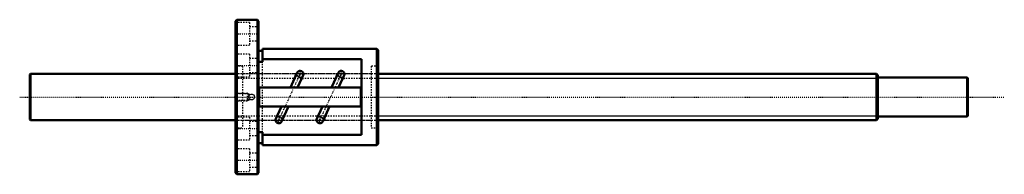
# Model space of a CAD drawing. Header units: millimetres. Extents: x -168 to 599, y -60 to 60.
import ezdxf

# ---------------------------------------------------------------- set-up
doc = ezdxf.new("R2010")
doc.units = ezdxf.units.MM
doc.linetypes.add('Center', pattern=[1.5, 0.45, -0.5, 0.05, -0.5])
doc.linetypes.add('Dashed', pattern=[2, 1, -1])
for name, color, linetype, lineweight in [('2d ConnectionPoints', 7, 'Continuous', 50), ('AM_0', 7, 'Continuous', 50), ('AM_4', 3, 'Continuous', 25), ('AM_5', 3, 'Continuous', 25), ('AM_7', 7, 'Center', 25), ('AM_9', 6, 'Dashed', 25)]:
    doc.layers.add(name, color=color, linetype=linetype, lineweight=lineweight)

# ---------------------------------------------------------------- blocks, each defined once
blk = doc.blocks.new('1_BNF_3610_5RR_nut_0_in_BNF3610_5RRG1_730LC5A_00__0')
at = {"layer": 'AM_0'}
for p, q in [((1, 60), (0, 59)), ((0, 59), (0, -59)), ((17, 60), (1, 60)), ((1, 60), (1, -60)), ((18, 59), (17, 60)), ((17, 60), (17, -60)), ((18, 59), (18, -59)), ((21, 35.9), (18, 35.9)), ((21, 37.5), (21, 27.35)), ((110, 37.5), (21, 37.5)), ((111, 36.5), (110, 37.5)), ((110, 37.5), (110, -37.5)), ((111, 36.5), (111, -36.5)), ((21, 27.35), (18, 27.35)), ((98, 29.42), (21, 29.42)), ((98, -29.42), (98, 29.42)), ((48.08, 18.96), (42.74, 7.5)), ((48.25, 7.5), (52.61, 16.84)), ((80.08, 18.96), (74.74, 7.5)), ((80.25, 7.5), (84.61, 16.84)), ((18.5, 6.7), (18.5, -6.7)), ((96.7, 7.5), (19.3, 7.5)), ((97.5, -6.7), (97.5, 6.7)), ((19.3, -7.5), (96.7, -7.5)), ((35.75, -7.5), (31.39, -16.84)), ((35.92, -18.96), (41.26, -7.5)), ((67.75, -7.5), (63.39, -16.84)), ((67.92, -18.96), (73.26, -7.5)), ((18, -27.35), (21, -27.35)), ((21, -27.35), (21, -37.5)), ((21, -29.42), (98, -29.42)), ((18, -35.9), (21, -35.9)), ((21, -37.5), (110, -37.5)), ((110, -37.5), (111, -36.5)), ((0, -59), (1, -60)), ((1, -60), (17, -60)), ((17, -60), (18, -59))]:
    blk.add_line(p, q, dxfattribs=at)
for centre, radius, start, end in [((50.35, 17.9), 2.5, 335, 155), ((82.35, 17.9), 2.5, 335, 155), ((19.3, 6.7), 0.8, 90, 180), ((96.7, 6.7), 0.8, 360, 90), ((19.3, -6.7), 0.8, 180, 270), ((96.7, -6.7), 0.8, 270, 0), ((33.65, -17.9), 2.5, 155, 335), ((65.65, -17.9), 2.5, 155, 335)]:
    blk.add_arc(centre, radius, start, end, dxfattribs=at)
at = {"layer": 'AM_4'}
for p, q in [((51.56, 14.58), (47.03, 16.69)), ((83.56, 14.58), (79.03, 16.69)), ((36.97, -16.69), (32.44, -14.58)), ((68.97, -16.69), (64.44, -14.58))]:
    blk.add_line(p, q, dxfattribs=at)
at = {"layer": 'AM_5', "linetype": 'Dashed'}
for p, q in [((0, 3), (9, 3)), ((10, 2.46), (9, 3)), ((9, 3), (9, -3)), ((0, -3), (9, -3)), ((10, -2.46), (9, -3))]:
    blk.add_line(p, q, dxfattribs=at)
at = {"layer": 'AM_7'}
for p, q in [((-0.9, 49), (18.9, 49)), ((-0.9, 24.5), (18.9, 24.5)), ((51.18, 19.69), (32.82, -19.69)), ((45.98, 17.18), (52.6, 14.09)), ((47.72, 17.9), (52.97, 17.9)), ((50.35, 15.28), (50.35, 20.52)), ((83.18, 19.69), (64.82, -19.69)), ((77.98, 17.18), (84.6, 14.09)), ((79.72, 17.9), (84.97, 17.9)), ((82.35, 15.28), (82.35, 20.52)), ((31.4, -14.09), (38.02, -17.18)), ((33.65, -20.52), (33.65, -15.28)), ((63.4, -14.09), (70.02, -17.18)), ((65.65, -20.52), (65.65, -15.28)), ((31.03, -17.9), (36.28, -17.9)), ((63.03, -17.9), (68.28, -17.9)), ((-0.9, -24.5), (18.9, -24.5)), ((-0.9, -49), (18.9, -49))]:
    blk.add_line(p, q, dxfattribs=at)
at = {"layer": 'AM_9'}
for p, q in [((11, 57.75), (0, 57.75)), ((11, 57.75), (11, 40.25)), ((18, 54.5), (11, 54.5)), ((0, 40.25), (11, 40.25)), ((11, 43.5), (18, 43.5)), ((11, 33.25), (0, 33.25)), ((11, 33.25), (11, 15.75)), ((5.4, 24), (0, 24)), ((5.4, 24), (5.4, -24)), ((18, 30), (11, 30)), ((21, -27.35), (21, 27.35)), ((111, 24), (105.6, 24)), ((105.6, 24), (105.6, -24)), ((0, 15.75), (11, 15.75)), ((105.6, 18), (5.4, 18)), ((11, 19), (18, 19)), ((0.54, 2.46), (0, 3)), ((10, 2.46), (0.54, 2.46)), ((0.54, 2.46), (0.54, -2.46)), ((11.22, 1.78), (10, 2.46)), ((10, 2.46), (10, -2.46)), ((0, -3), (0.54, -2.46)), ((0.54, -2.46), (10, -2.46)), ((10, -2.46), (11.21, -1.78)), ((11, -15.75), (0, -15.75)), ((5.4, -18), (105.6, -18)), ((11, -15.75), (11, -33.25)), ((18, -19), (11, -19)), ((0, -24), (5.4, -24)), ((11, -30), (18, -30)), ((105.6, -24), (111, -24)), ((0, -33.25), (11, -33.25)), ((11, -40.25), (0, -40.25)), ((11, -40.25), (11, -57.75)), ((18, -43.5), (11, -43.5)), ((0, -57.75), (11, -57.75)), ((11, -54.5), (18, -54.5))]:
    blk.add_line(p, q, dxfattribs=at)
for points in [[(10.35, 0), (10.48, 0.74), (10.84, 1.4), (11.4, 1.9), (12.1, 2.19), (12.85, 2.24), (13.57, 2.03), (14.19, 1.6), (14.63, 0.98), (14.84, 0.25), (14.79, -0.5), (14.51, -1.19), (14.01, -1.75), (13.35, -2.12), (12.6, -2.25), (11.86, -2.13), (11.21, -1.77), (10.7, -1.21), (10.41, -0.51), (10.35, 0)], [(11.22, 1.78), (11.15, 1.72), (11.09, 1.67)], [(11.09, -1.67), (11.21, -1.77), (11.22, -1.78)]]:
    blk.add_lwpolyline(points, dxfattribs=at)
for centre, radius, start, end in [((50.35, 17.9), 2.5, 155, 335), ((82.35, 17.9), 2.5, 155, 335), ((12.6, 0), 2.25, 159.79228, 181.24527), ((12.6, 0), 2.25, 132.16563, 138.49085), ((12.6, 0), 2.25, 222.56894, 227.83437), ((33.65, -17.9), 2.5, 335, 155), ((65.65, -17.9), 2.5, 335, 155)]:
    blk.add_arc(centre, radius, start, end, dxfattribs=at)
blk = doc.blocks.new('2_BNF3610_5RRG1_730LC5A_00__shaft_0_in_BNF3610_5RRG1_730LC5A_00__0')
at = {"layer": 'AM_0'}
for p, q in [((-159.5, 18), (-160, 17.5)), ((-160, 17.5), (-160, -17.5)), ((0, 18), (-159.5, 18)), ((-159.5, 18), (-159.5, -18)), ((499, 18), (111, 18)), ((500, 17), (499, 18)), ((499, 18), (499, -18)), ((500, 17), (500, -17)), ((569.5, 15.15), (500, 15.15)), ((570, 14.65), (569.5, 15.15)), ((569.5, 15.15), (569.5, -15.15)), ((570, 14.65), (570, -14.65)), ((500, -15.15), (569.5, -15.15)), ((569.5, -15.15), (570, -14.65)), ((-160, -17.5), (-159.5, -18)), ((-159.5, -18), (0, -18)), ((111, -18), (499, -18)), ((499, -18), (500, -17))]:
    blk.add_line(p, q, dxfattribs=at)
at = {"layer": 'AM_5', "linetype": 'Dashed'}
for p, q in [((0, 14.5), (111, 14.5)), ((0, -14.5), (111, -14.5))]:
    blk.add_line(p, q, dxfattribs=at)
at = {"layer": 'AM_5'}
for p, q in [((111, 14.5), (500, 14.5)), ((111, -14.5), (500, -14.5))]:
    blk.add_line(p, q, dxfattribs=at)
at = {"layer": 'AM_7'}
blk.add_line((-168, 0), (598.5, 0), dxfattribs=at)
at = {"layer": 'AM_9'}
for p, q in [((111, 18), (0, 18)), ((0, -18), (111, -18))]:
    blk.add_line(p, q, dxfattribs=at)

msp = doc.modelspace()

# ---------------------------------------------------------------- linework, layer by layer
at = {"layer": '2d ConnectionPoints'}
msp.add_point((0, 0), dxfattribs=at)
msp.add_point((0, 0), dxfattribs=at)

# ---------------------------------------------------------------- block references
for name in ['1_BNF_3610_5RR_nut_0_in_BNF3610_5RRG1_730LC5A_00__0', '2_BNF3610_5RRG1_730LC5A_00__shaft_0_in_BNF3610_5RRG1_730LC5A_00__0']:
    msp.add_blockref(name, (0, 0))

doc.saveas('drawing.dxf')
